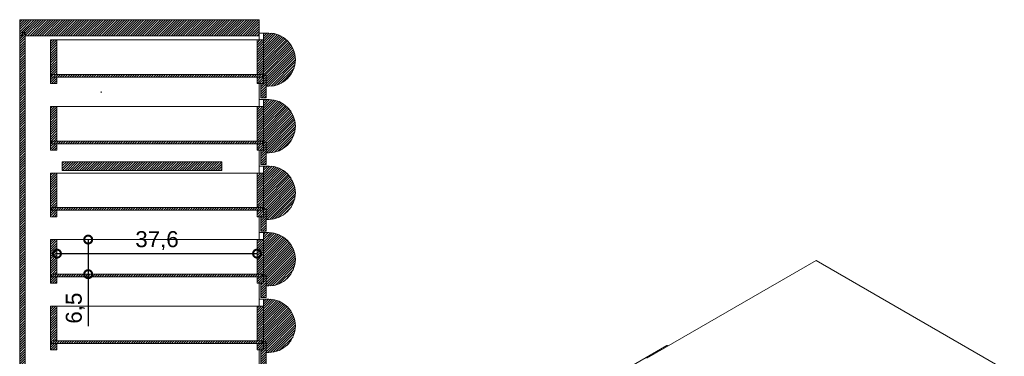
# Model space of a CAD drawing. Header units: millimetres. Extents: x 212 to 781, y 139 to 1127.
# Tile 7 of 8: x 509 to 694, y 771 to 834. Entities that reach past the tile are written whole.
import ezdxf

# ---------------------------------------------------------------- set-up
doc = ezdxf.new("R2010")
doc.units = ezdxf.units.MM
doc.header["$PDSIZE"] = -1
doc.layers.add('FORMAT', color=7, linetype='Continuous')
doc.styles.get("Standard").update_dxf_attribs({"font": 'Arial.ttf'})
doc.dimstyles.new('ISO-25', dxfattribs={"dimtxt": 3, "dimasz": 3, "dimexe": 1.25, "dimexo": 0.625, "dimtad": 1, "dimdec": 1, "dimtxsty": 'Standard', "dimblk": 'DOTSMALL', "dimblk1": 'DOTSMALL', "dimblk2": 'DOTSMALL', "dimcen": 2.5, "dimse1": 1, "dimse2": 1, "dimadec": 0, "dimazin": 0, "dimtfac": 1, "dimtdec": 1, "dimtmove": 0, "dimatfit": 3, "dimldrblk": 'DOTSMALL', "dimfxl": 1, "dimarcsym": 0})
pattern_1 = [(45, (302.18717, 567.20682), (-0.2245064, 0.2245064), [])]

# ---------------------------------------------------------------- blocks, each defined once
blk = doc.blocks.new('_DotSmall')
at = {"color": 0, "linetype": 'ByBlock', "const_width": 0.5}
blk.add_lwpolyline([(-0.0625, 0, 1), (0.0625, 0, 1)], format="xyb", close=True, dxfattribs=at)
blk = doc.blocks.new('*D24')
at = {"color": 0, "lineweight": -2, "transparency": 16777216}
for p, q in [((522.09, 792.66), (522.09, 786.16)), ((522.09, 786.16), (522.09, 776.39))]:
    blk.add_line(p, q, dxfattribs=at)
at = {"layer": 'Defpoints', "color": 0, "transparency": 16777216}
for p in [(510.09, 792.66), (510.09, 786.16), (522.09, 786.16)]:
    blk.add_point(p, dxfattribs=at)
at = {"color": 0, "lineweight": -2, "transparency": 16777216, "xscale": 3, "yscale": 3, "zscale": 3}
for p, rotation in [((522.09, 792.66), 90), ((522.09, 786.16), 270)]:
    blk.add_blockref('_DotSmall', p, dxfattribs=dict(at, rotation=rotation))
at = {"color": 0, "lineweight": 9, "transparency": 16777216, "insert": (519.66, 779.78), "char_height": 3, "attachment_point": 5, "rotation": 90}
blk.add_mtext('6,5', dxfattribs=at)
blk = doc.blocks.new('*D25')
at = {"color": 0, "lineweight": -2, "transparency": 16777216}
blk.add_line((516.22, 790.02), (553.82, 790.02), dxfattribs=at)
at = {"layer": 'Defpoints', "color": 0, "transparency": 16777216}
for p in [(553.82, 790.02), (516.22, 789.3), (553.82, 789.3)]:
    blk.add_point(p, dxfattribs=at)
at = {"color": 0, "lineweight": -2, "transparency": 16777216, "xscale": 3, "yscale": 3, "zscale": 3, "rotation": 180}
blk.add_blockref('_DotSmall', (516.22, 790.02), dxfattribs=at)
at = {"color": 0, "lineweight": -2, "transparency": 16777216, "xscale": 3, "yscale": 3, "zscale": 3}
blk.add_blockref('_DotSmall', (553.82, 790.02), dxfattribs=at)
at = {"color": 0, "lineweight": 9, "transparency": 16777216, "insert": (535.02, 792.46), "char_height": 3, "attachment_point": 5}
blk.add_mtext('37,6', dxfattribs=at)

msp = doc.modelspace()

# ---------------------------------------------------------------- hatches: boundary and pattern name
at = {"layer": 'FORMAT', "linetype": 'Continuous', "lineweight": 9}
h = msp.add_hatch(dxfattribs=at)
h.set_pattern_fill('ANSI31', color=252, scale=0.1, style=0)
h.set_pattern_definition(pattern_1)
h.paths.add_polyline_path([(554.22, 830.96), (554.22, 833.96), (509.22, 833.96), (509.22, 830.96), (509.72, 830.96), (509.72, 831.56), (510.27, 831.56), (510.27, 830.96)], flags=0)
h = msp.add_hatch(dxfattribs=at)
h.set_pattern_fill('ANSI31', color=252, scale=0.1, style=0)
h.set_pattern_definition(pattern_1)
h.paths.add_polyline_path([(509.22, 830.96), (509.22, 705.81), (510.22, 705.81), (510.22, 831.46), (509.72, 831.46), (509.72, 830.96)], flags=0)
h = msp.add_hatch(dxfattribs=at)
h.set_pattern_fill('ANSI31', color=252, scale=0.1, style=0)
h.set_pattern_definition(pattern_1)
edge = h.paths.add_edge_path(flags=0)
edge.add_line((556.02, 831.46), (555.12, 831.46))
edge.add_arc((555.12, 831.36), 0.1, 90, 180)
edge.add_line((555.02, 831.36), (555.02, 823.46))
edge.add_line((555.02, 823.46), (555.52, 823.46))
edge.add_line((555.52, 823.46), (555.52, 821.46))
edge.add_line((555.52, 821.46), (556.02, 821.46))
edge.add_arc((556.02, 826.46), 5, 270, 450)
h = msp.add_hatch(dxfattribs=at)
h.set_pattern_fill('ANSI31', color=252, scale=0.1, style=0)
h.set_pattern_definition(pattern_1)
h.paths.add_polyline_path([(516.22, 830.16), (515.02, 830.16), (515.02, 821.96), (516.22, 821.96), (516.22, 823.16), (515.22, 823.16), (515.22, 823.66), (516.22, 823.66)], flags=0)
h = msp.add_hatch(dxfattribs=at)
h.set_pattern_fill('ANSI31', color=252, scale=0.1, style=0)
h.set_pattern_definition(pattern_1)
h.paths.add_polyline_path([(555.02, 821.96), (555.02, 830.16), (553.82, 830.16), (553.82, 823.66), (554.82, 823.66), (554.82, 823.16), (553.82, 823.16), (553.82, 821.96)], flags=0)
h = msp.add_hatch(dxfattribs=at)
h.set_pattern_fill('ANSI31', color=252, scale=0.1, style=0)
h.set_pattern_definition(pattern_1)
h.paths.add_polyline_path([(515.22, 823.16), (554.82, 823.16), (554.82, 823.66), (515.22, 823.66)], flags=0)
h = msp.add_hatch(dxfattribs=at)
h.set_pattern_fill('ANSI31', color=252, scale=0.1, style=0)
h.set_pattern_definition(pattern_1)
h.paths.add_polyline_path([(555.52, 823.46), (555.02, 823.46), (555.02, 821.96), (554.52, 821.96), (554.52, 819.26), (555.52, 819.26)], flags=0)
h = msp.add_hatch(dxfattribs=at)
h.set_pattern_fill('ANSI31', color=252, scale=0.1, style=0)
h.set_pattern_definition(pattern_1)
edge = h.paths.add_edge_path(flags=0)
edge.add_line((556.02, 818.96), (555.12, 818.96))
edge.add_arc((555.12, 818.86), 0.1, 90, 180)
edge.add_line((555.02, 818.86), (555.02, 810.96))
edge.add_line((555.02, 810.96), (555.52, 810.96))
edge.add_line((555.52, 810.96), (555.52, 808.96))
edge.add_line((555.52, 808.96), (556.02, 808.96))
edge.add_arc((556.02, 813.96), 5, 270, 450)
h = msp.add_hatch(dxfattribs=at)
h.set_pattern_fill('ANSI31', color=252, scale=0.1, style=0)
h.set_pattern_definition(pattern_1)
h.paths.add_polyline_path([(516.22, 817.66), (515.02, 817.66), (515.02, 809.46), (516.22, 809.46), (516.22, 810.66), (515.22, 810.66), (515.22, 811.16), (516.22, 811.16)], flags=0)
h = msp.add_hatch(dxfattribs=at)
h.set_pattern_fill('ANSI31', color=252, scale=0.1, style=0)
h.set_pattern_definition(pattern_1)
h.paths.add_polyline_path([(555.02, 809.46), (555.02, 817.66), (553.82, 817.66), (553.82, 811.16), (554.82, 811.16), (554.82, 810.66), (553.82, 810.66), (553.82, 809.46)], flags=0)
h = msp.add_hatch(dxfattribs=at)
h.set_pattern_fill('ANSI31', color=252, scale=0.1, style=0)
h.set_pattern_definition(pattern_1)
h.paths.add_polyline_path([(515.22, 810.66), (554.82, 810.66), (554.82, 811.16), (515.22, 811.16)], flags=0)
h = msp.add_hatch(dxfattribs=at)
h.set_pattern_fill('ANSI31', color=252, scale=0.1, style=0)
h.set_pattern_definition(pattern_1)
h.paths.add_polyline_path([(555.52, 810.96), (555.02, 810.96), (555.02, 809.46), (554.52, 809.46), (554.52, 806.76), (555.52, 806.76)], flags=0)
h = msp.add_hatch(dxfattribs=at)
h.set_pattern_fill('ANSI31', color=252, scale=0.1, style=0)
h.set_pattern_definition(pattern_1)
h.paths.add_polyline_path([(547.22, 805.66), (547.22, 807.26), (517.22, 807.26), (517.22, 805.66)], flags=0)
h = msp.add_hatch(dxfattribs=at)
h.set_pattern_fill('ANSI31', color=252, scale=0.1, style=0)
h.set_pattern_definition(pattern_1)
h.paths.add_polyline_path([(516.22, 805.16), (515.02, 805.16), (515.02, 796.96), (516.22, 796.96), (516.22, 798.16), (515.22, 798.16), (515.22, 798.66), (516.22, 798.66)], flags=0)
h = msp.add_hatch(dxfattribs=at)
h.set_pattern_fill('ANSI31', color=252, scale=0.1, style=0)
h.set_pattern_definition(pattern_1)
h.paths.add_polyline_path([(555.02, 796.96), (555.02, 805.16), (553.82, 805.16), (553.82, 798.66), (554.82, 798.66), (554.82, 798.16), (553.82, 798.16), (553.82, 796.96)], flags=0)
h = msp.add_hatch(dxfattribs=at)
h.set_pattern_fill('ANSI31', color=252, scale=0.1, style=0)
h.set_pattern_definition(pattern_1)
edge = h.paths.add_edge_path(flags=0)
edge.add_line((556.02, 806.46), (555.12, 806.46))
edge.add_arc((555.12, 806.36), 0.1, 90, 180)
edge.add_line((555.02, 806.36), (555.02, 798.46))
edge.add_line((555.02, 798.46), (555.52, 798.46))
edge.add_line((555.52, 798.46), (555.52, 796.46))
edge.add_line((555.52, 796.46), (556.02, 796.46))
edge.add_arc((556.02, 801.46), 5, 270, 450)
h = msp.add_hatch(dxfattribs=at)
h.set_pattern_fill('ANSI31', color=252, scale=0.1, style=0)
h.set_pattern_definition(pattern_1)
h.paths.add_polyline_path([(515.22, 798.16), (554.82, 798.16), (554.82, 798.66), (515.22, 798.66)], flags=0)
h = msp.add_hatch(dxfattribs=at)
h.set_pattern_fill('ANSI31', color=252, scale=0.1, style=0)
h.set_pattern_definition(pattern_1)
h.paths.add_polyline_path([(555.52, 798.46), (555.02, 798.46), (555.02, 796.96), (554.52, 796.96), (554.52, 794.26), (555.52, 794.26)], flags=0)
h = msp.add_hatch(dxfattribs=at)
h.set_pattern_fill('ANSI31', color=252, scale=0.1, style=0)
h.set_pattern_definition(pattern_1)
edge = h.paths.add_edge_path(flags=0)
edge.add_line((556.02, 793.96), (555.12, 793.96))
edge.add_arc((555.12, 793.86), 0.1, 90, 180)
edge.add_line((555.02, 793.86), (555.02, 785.96))
edge.add_line((555.02, 785.96), (555.52, 785.96))
edge.add_line((555.52, 785.96), (555.52, 783.96))
edge.add_line((555.52, 783.96), (556.02, 783.96))
edge.add_arc((556.02, 788.96), 5, 270, 450)
h = msp.add_hatch(dxfattribs=at)
h.set_pattern_fill('ANSI31', color=252, scale=0.1, style=0)
h.set_pattern_definition(pattern_1)
h.paths.add_polyline_path([(516.22, 792.66), (515.02, 792.66), (515.02, 784.46), (516.22, 784.46), (516.22, 785.66), (515.22, 785.66), (515.22, 786.16), (516.22, 786.16)], flags=0)
h = msp.add_hatch(dxfattribs=at)
h.set_pattern_fill('ANSI31', color=252, scale=0.1, style=0)
h.set_pattern_definition(pattern_1)
h.paths.add_polyline_path([(555.02, 784.46), (555.02, 792.66), (553.82, 792.66), (553.82, 786.16), (554.82, 786.16), (554.82, 785.66), (553.82, 785.66), (553.82, 784.46)], flags=0)
h = msp.add_hatch(dxfattribs=at)
h.set_pattern_fill('ANSI31', color=252, scale=0.1, style=0)
h.set_pattern_definition(pattern_1)
h.paths.add_polyline_path([(515.22, 785.66), (554.82, 785.66), (554.82, 786.16), (515.22, 786.16)], flags=0)
h = msp.add_hatch(dxfattribs=at)
h.set_pattern_fill('ANSI31', color=252, scale=0.1, style=0)
h.set_pattern_definition(pattern_1)
h.paths.add_polyline_path([(555.52, 785.96), (555.02, 785.96), (555.02, 784.46), (554.52, 784.46), (554.52, 781.76), (555.52, 781.76)], flags=0)
h = msp.add_hatch(dxfattribs=at)
h.set_pattern_fill('ANSI31', color=252, scale=0.1, style=0)
h.set_pattern_definition(pattern_1)
edge = h.paths.add_edge_path(flags=0)
edge.add_line((556.02, 781.46), (555.12, 781.46))
edge.add_arc((555.12, 781.36), 0.1, 90, 180)
edge.add_line((555.02, 781.36), (555.02, 773.46))
edge.add_line((555.02, 773.46), (555.52, 773.46))
edge.add_line((555.52, 773.46), (555.52, 771.46))
edge.add_line((555.52, 771.46), (556.02, 771.46))
edge.add_arc((556.02, 776.46), 5, 270, 450)
h = msp.add_hatch(dxfattribs=at)
h.set_pattern_fill('ANSI31', color=252, scale=0.1, style=0)
h.set_pattern_definition(pattern_1)
h.paths.add_polyline_path([(516.22, 780.16), (515.02, 780.16), (515.02, 771.96), (516.22, 771.96), (516.22, 773.16), (515.22, 773.16), (515.22, 773.66), (516.22, 773.66)], flags=0)
h = msp.add_hatch(dxfattribs=at)
h.set_pattern_fill('ANSI31', color=252, scale=0.1, style=0)
h.set_pattern_definition(pattern_1)
h.paths.add_polyline_path([(555.02, 771.96), (555.02, 780.16), (553.82, 780.16), (553.82, 773.66), (554.82, 773.66), (554.82, 773.16), (553.82, 773.16), (553.82, 771.96)], flags=0)
h = msp.add_hatch(dxfattribs=at)
h.set_pattern_fill('ANSI31', color=252, scale=0.1, style=0)
h.set_pattern_definition(pattern_1)
h.paths.add_polyline_path([(515.22, 773.16), (554.82, 773.16), (554.82, 773.66), (515.22, 773.66)], flags=0)
h = msp.add_hatch(dxfattribs=at)
h.set_pattern_fill('ANSI31', color=252, scale=0.1, style=0)
h.set_pattern_definition(pattern_1)
h.paths.add_polyline_path([(555.52, 773.46), (555.02, 773.46), (555.02, 771.96), (554.52, 771.96), (554.52, 769.26), (555.52, 769.26)], flags=0)

# ---------------------------------------------------------------- linework, layer by layer
at = {"color": 7, "linetype": 'Continuous', "lineweight": 9}
for p, q in [((509.22, 830.96), (509.22, 833.96)), ((554.22, 833.96), (509.22, 833.96)), ((554.22, 833.96), (554.22, 830.96)), ((509.22, 705.81), (509.22, 830.96)), ((509.22, 830.96), (509.72, 830.96)), ((509.72, 831.56), (510.27, 831.56)), ((509.72, 831.56), (509.72, 830.96)), ((509.72, 830.96), (509.72, 831.46)), ((510.22, 831.46), (509.72, 831.46)), ((510.22, 705.81), (510.22, 831.46)), ((510.27, 830.96), (510.27, 831.56)), ((554.22, 830.96), (510.27, 830.96)), ((510.27, 707.71), (510.27, 830.96)), ((554.22, 831.46), (554.72, 831.46)), ((554.22, 830.16), (554.22, 830.96)), ((554.72, 831.46), (555.12, 831.46)), ((555.02, 831.36), (555.02, 823.46)), ((555.12, 831.46), (556.02, 831.46)), ((515.02, 821.96), (515.02, 830.16)), ((515.02, 830.16), (516.22, 830.16)), ((516.22, 823.66), (516.22, 830.16)), ((553.82, 830.16), (516.22, 830.16)), ((553.82, 830.16), (553.82, 823.66)), ((553.82, 830.16), (555.02, 830.16)), ((555.02, 830.16), (555.02, 821.96)), ((515.22, 823.66), (516.22, 823.66)), ((515.22, 823.16), (515.22, 823.66)), ((515.22, 823.66), (554.82, 823.66)), ((553.82, 823.66), (554.82, 823.66)), ((554.82, 823.16), (554.82, 823.66)), ((555.52, 823.46), (555.02, 823.46)), ((555.02, 823.46), (555.02, 821.96)), ((555.52, 821.46), (555.52, 823.46)), ((555.52, 823.46), (555.52, 819.26)), ((515.02, 821.96), (516.22, 821.96)), ((515.22, 823.16), (516.22, 823.16)), ((554.82, 823.16), (515.22, 823.16)), ((516.22, 821.96), (516.22, 823.16)), ((553.82, 823.16), (553.82, 821.96)), ((553.82, 823.16), (554.82, 823.16)), ((553.82, 821.96), (555.02, 821.96)), ((554.22, 817.66), (554.22, 821.96)), ((554.52, 821.96), (555.02, 821.96)), ((554.52, 819.26), (554.52, 821.96)), ((556.02, 821.46), (555.52, 821.46)), ((524.52, 820.21), (524.52, 820.46)), ((554.22, 818.96), (554.72, 818.96)), ((555.52, 819.26), (554.52, 819.26)), ((554.72, 818.96), (555.12, 818.96)), ((555.02, 818.86), (555.02, 810.96)), ((555.12, 818.96), (556.02, 818.96)), ((515.02, 809.46), (515.02, 817.66)), ((515.02, 817.66), (516.22, 817.66)), ((516.22, 811.16), (516.22, 817.66)), ((553.82, 817.66), (516.22, 817.66)), ((553.82, 817.66), (553.82, 811.16)), ((553.82, 817.66), (555.02, 817.66)), ((555.02, 817.66), (555.02, 809.46)), ((515.22, 811.16), (516.22, 811.16)), ((515.22, 810.66), (515.22, 811.16)), ((515.22, 811.16), (554.82, 811.16)), ((515.22, 810.66), (516.22, 810.66)), ((554.82, 810.66), (515.22, 810.66)), ((516.22, 809.46), (516.22, 810.66)), ((553.82, 811.16), (554.82, 811.16)), ((553.82, 810.66), (553.82, 809.46)), ((553.82, 810.66), (554.82, 810.66)), ((554.82, 810.66), (554.82, 811.16)), ((555.52, 810.96), (555.02, 810.96)), ((555.02, 810.96), (555.02, 809.46)), ((555.52, 808.96), (555.52, 810.96)), ((555.52, 810.96), (555.52, 806.76)), ((515.02, 809.46), (516.22, 809.46)), ((553.82, 809.46), (555.02, 809.46)), ((554.22, 805.16), (554.22, 809.46)), ((554.52, 806.76), (554.52, 809.46)), ((554.52, 809.46), (555.02, 809.46)), ((556.02, 808.96), (555.52, 808.96)), ((517.22, 805.66), (517.22, 807.26)), ((547.22, 807.26), (517.22, 807.26)), ((547.22, 807.26), (547.22, 805.66)), ((555.52, 806.76), (554.52, 806.76)), ((515.02, 796.96), (515.02, 805.16)), ((515.02, 805.16), (516.22, 805.16)), ((516.22, 798.66), (516.22, 805.16)), ((553.82, 805.16), (516.22, 805.16)), ((547.22, 805.66), (517.22, 805.66)), ((553.82, 805.16), (553.82, 798.66)), ((553.82, 805.16), (555.02, 805.16)), ((554.22, 806.46), (554.72, 806.46)), ((554.72, 806.46), (555.12, 806.46)), ((555.02, 806.36), (555.02, 798.46)), ((555.02, 805.16), (555.02, 796.96)), ((555.12, 806.46), (556.02, 806.46)), ((515.22, 798.66), (516.22, 798.66)), ((515.22, 798.16), (515.22, 798.66)), ((515.22, 798.66), (554.82, 798.66)), ((515.22, 798.16), (516.22, 798.16)), ((554.82, 798.16), (515.22, 798.16)), ((516.22, 796.96), (516.22, 798.16)), ((553.82, 798.66), (554.82, 798.66)), ((553.82, 798.16), (553.82, 796.96)), ((553.82, 798.16), (554.82, 798.16)), ((554.82, 798.16), (554.82, 798.66)), ((555.52, 798.46), (555.02, 798.46)), ((555.02, 798.46), (555.02, 796.96)), ((555.52, 796.46), (555.52, 798.46)), ((555.52, 798.46), (555.52, 794.26)), ((515.02, 796.96), (516.22, 796.96)), ((553.82, 796.96), (555.02, 796.96)), ((554.22, 792.66), (554.22, 796.96)), ((554.52, 796.96), (555.02, 796.96)), ((554.52, 794.26), (554.52, 796.96)), ((556.02, 796.46), (555.52, 796.46)), ((554.22, 793.96), (554.72, 793.96)), ((555.52, 794.26), (554.52, 794.26)), ((554.72, 793.96), (555.12, 793.96)), ((555.02, 793.86), (555.02, 785.96)), ((555.12, 793.96), (556.02, 793.96)), ((515.02, 784.46), (515.02, 792.66)), ((515.02, 792.66), (516.22, 792.66)), ((516.22, 786.16), (516.22, 792.66)), ((553.82, 792.66), (516.22, 792.66)), ((553.82, 792.66), (553.82, 786.16)), ((553.82, 792.66), (555.02, 792.66)), ((555.02, 792.66), (555.02, 784.46)), ((627.05, 770.38), (658.87, 788.75)), ((694.22, 768.34), (658.87, 788.75)), ((515.02, 784.46), (516.22, 784.46)), ((515.22, 786.16), (516.22, 786.16)), ((515.22, 785.66), (515.22, 786.16)), ((515.22, 786.16), (554.82, 786.16)), ((515.22, 785.66), (516.22, 785.66)), ((554.82, 785.66), (515.22, 785.66)), ((516.22, 784.46), (516.22, 785.66)), ((553.82, 786.16), (554.82, 786.16)), ((553.82, 785.66), (553.82, 784.46)), ((553.82, 785.66), (554.82, 785.66)), ((553.82, 784.46), (555.02, 784.46)), ((554.22, 780.16), (554.22, 784.46)), ((554.52, 784.46), (555.02, 784.46)), ((554.52, 781.76), (554.52, 784.46)), ((554.82, 785.66), (554.82, 786.16)), ((555.52, 785.96), (555.02, 785.96)), ((555.02, 785.96), (555.02, 784.46)), ((555.52, 783.96), (555.52, 785.96)), ((555.52, 785.96), (555.52, 781.76)), ((556.02, 783.96), (555.52, 783.96)), ((554.22, 781.46), (554.72, 781.46)), ((555.52, 781.76), (554.52, 781.76)), ((554.72, 781.46), (555.12, 781.46)), ((555.02, 781.36), (555.02, 773.46)), ((555.12, 781.46), (556.02, 781.46)), ((515.02, 771.96), (515.02, 780.16)), ((515.02, 780.16), (516.22, 780.16)), ((516.22, 773.66), (516.22, 780.16)), ((553.82, 780.16), (516.22, 780.16)), ((553.82, 780.16), (553.82, 773.66)), ((553.82, 780.16), (555.02, 780.16)), ((555.02, 780.16), (555.02, 771.96)), ((515.22, 773.66), (516.22, 773.66)), ((515.22, 773.16), (515.22, 773.66)), ((515.22, 773.66), (554.82, 773.66)), ((553.82, 773.66), (554.82, 773.66)), ((554.82, 773.16), (554.82, 773.66)), ((555.52, 773.46), (555.02, 773.46)), ((555.02, 773.46), (555.02, 771.96)), ((555.52, 771.46), (555.52, 773.46)), ((555.52, 773.46), (555.52, 769.26)), ((515.02, 771.96), (516.22, 771.96)), ((515.22, 773.16), (516.22, 773.16)), ((554.82, 773.16), (515.22, 773.16)), ((516.22, 771.96), (516.22, 773.16)), ((553.82, 773.16), (553.82, 771.96)), ((553.82, 773.16), (554.82, 773.16)), ((553.82, 771.96), (555.02, 771.96)), ((554.22, 767.66), (554.22, 771.96)), ((554.52, 769.26), (554.52, 771.96)), ((554.52, 771.96), (555.02, 771.96)), ((556.02, 771.46), (555.52, 771.46)), ((630.82, 772.75), (623.82, 768.71)), ((631.04, 772.68), (630.92, 772.75))]:
    msp.add_line(p, q, dxfattribs=at)
for centre, radius, start, end in [((555.12, 831.36), 0.1, 90, 180), ((556.02, 826.46), 5, 270, 90), ((555.12, 818.86), 0.1, 90, 180), ((556.02, 813.96), 5, 270, 90), ((555.12, 806.36), 0.1, 90, 180), ((556.02, 801.46), 5, 270, 90), ((555.12, 793.86), 0.1, 90, 180), ((556.02, 788.96), 5, 270, 90), ((555.12, 781.36), 0.1, 90, 180), ((556.02, 776.46), 5, 270, 90), ((630.87, 772.67), 0.1, 60.0027, 119.9973)]:
    msp.add_arc(centre, radius, start, end, dxfattribs=at)

# ---------------------------------------------------------------- dimensions: what is measured, and where the dimension line sits
at = {"lineweight": 9}
dim = msp.add_linear_dim(base=(553.82, 790.02), p1=(516.22, 789.3), p2=(553.82, 789.3), dimstyle='ISO-25', dxfattribs=at)
dim.commit()
dim.dimension.update_dxf_attribs({"geometry": '*D25', "text_midpoint": (535.02, 792.46)})
dim = msp.add_linear_dim(base=(522.09, 786.16), p1=(510.09, 792.66), p2=(510.09, 786.16), angle=90, dimstyle='ISO-25', dxfattribs=at)
dim.commit()
dim.dimension.update_dxf_attribs({"geometry": '*D24', "text_midpoint": (519.66, 779.78)})

doc.saveas('drawing.dxf')
